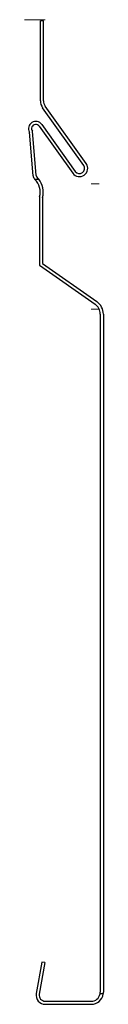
# Model space of a CAD drawing. Header units: inches. Extents: x 7.3 to 7.81, y 2.48 to 8.85.
import ezdxf

# ---------------------------------------------------------------- set-up
doc = ezdxf.new("R2010")
doc.units = ezdxf.units.IN
doc.header["$MEASUREMENT"] = 0
doc.layers.add('FORMAT', color=7, linetype='Continuous')

msp = doc.modelspace()

# ---------------------------------------------------------------- linework, layer by layer
at = {"color": 7, "linetype": 'Continuous', "lineweight": 25}
for p, q in [((7.3999, 8.3273), (7.3999, 8.8441)), ((7.4199, 8.8441), (7.3999, 8.8441)), ((7.4199, 8.3273), (7.4199, 8.8441)), ((7.6964, 7.9206), (7.4308, 8.2932)), ((7.6801, 7.909), (7.4145, 8.2816)), ((7.3926, 8.1625), (7.6093, 7.8586)), ((7.4089, 8.1741), (7.6256, 7.8702)), ((7.3532, 7.842), (7.3286, 8.1235)), ((7.3732, 7.8438), (7.3481, 8.1301)), ((7.362, 7.8205), (7.3887, 7.8205)), ((7.3939, 7.6958), (7.3939, 7.2627)), ((7.4139, 7.6958), (7.4139, 7.2731)), ((7.4139, 7.2731), (7.7655, 7.0269)), ((7.3939, 7.2627), (7.754, 7.0106)), ((7.7876, 6.9461), (7.7876, 2.5563)), ((7.8076, 6.9461), (7.8076, 2.5563)), ((7.409, 2.7507), (7.373, 2.5469)), ((7.4287, 2.7472), (7.3927, 2.5434)), ((7.4287, 2.7472), (7.409, 2.7507)), ((7.4315, 2.4972), (7.7285, 2.4972)), ((7.8067, 2.5446), (7.7864, 2.5446)), ((7.4315, 2.4772), (7.7285, 2.4772))]:
    msp.add_line(p, q, dxfattribs=at)
for centre, radius, start, end in [((7.4786, 8.3273), 0.0787, 180, 215.48367), ((7.4786, 8.3273), 0.0587, 180, 215.48367), ((7.3702, 8.1465), 0.0476, 35.48367, 208.87272), ((7.3702, 8.1465), 0.0276, 35.48367, 216.52776), ((7.6528, 7.8896), 0.0535, 215.48367, 35.48367), ((7.6528, 7.8896), 0.0335, 215.48367, 35.48367), ((7.3924, 7.8455), 0.0394, 185.00893, 219.43588), ((7.3924, 7.8455), 0.0194, 185.00893, 224.51451), ((7.3924, 7.8455), 0.0394, 219.43588, 224.51451), ((7.2793, 7.7342), 0.1193, 345.97239, 44.51451), ((7.2793, 7.7342), 0.1393, 38.24597, 44.51451), ((7.2793, 7.7342), 0.1393, 345.97239, 38.24597), ((7.4332, 7.6958), 0.0394, 165.97239, 180), ((7.4332, 7.6958), 0.0194, 165.97239, 180), ((7.7088, 6.9461), 0.0987, 0, 55), ((7.7088, 6.9461), 0.0787, 0, 55), ((7.7285, 2.5563), 0.0591, 348.54342, 0), ((7.7285, 2.5563), 0.0791, 351.46721, 0), ((7.4315, 2.5366), 0.0594, 170, 270), ((7.4315, 2.5366), 0.0394, 170, 270), ((7.7285, 2.5563), 0.0791, 270, 351.46721), ((7.7285, 2.5563), 0.0591, 270, 348.54342)]:
    msp.add_arc(centre, radius, start, end, dxfattribs=at)
at = {"layer": 'FORMAT', "color": 250, "lineweight": 18, "true_color": 0x454545}
for p, q in [((7.4315, 8.8522), (7.2978, 8.8522)), ((7.7285, 7.7897), (7.7801, 7.7897)), ((7.7285, 6.9772), (7.7801, 6.9772))]:
    msp.add_line(p, q, dxfattribs=at)

doc.saveas('drawing.dxf')
